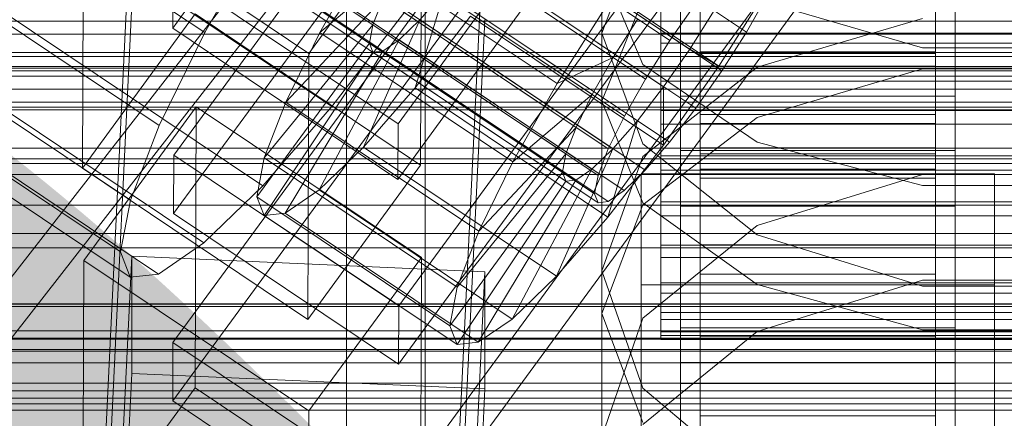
# Model space of a CAD drawing. Header units: millimetres. Extents: x -2233 to 65662, y -50530 to 6847.
# Tile 147 of 256: x -181 to -130, y -33983 to -33963. Entities that reach past the tile are written whole.
import ezdxf

# ---------------------------------------------------------------- set-up
doc = ezdxf.new("R2010")
doc.units = ezdxf.units.MM
for name, color, linetype, lineweight in [('COTAS_O', 1, 'Continuous', 0), ('COTAS_P', 1, 'Continuous', 0), ('frontal_briquetadora', 7, 'Continuous', 0), ('frontal_C01', 7, 'Continuous', 0), ('frontal_C02', 7, 'Continuous', 0), ('frontal_C03', 7, 'Continuous', 0), ('frontal_secador', 7, 'Continuous', 0)]:
    doc.layers.add(name, color=color, linetype=linetype, lineweight=lineweight)
doc.dimstyles.new('R19_100', dxfattribs={"dimtxt": 250, "dimasz": 150, "dimexe": 150, "dimexo": 80, "dimgap": 100, "dimtad": 1, "dimtih": 1, "dimtoh": 1, "dimdsep": 46, "dimcen": 0.09, "dimadec": 0, "dimazin": 0, "dimtfac": 1, "dimtdec": 4, "dimtofl": 0, "dimtmove": 0, "dimatfit": 3, "dimfxl": 1, "dimtolj": 1, "dimtzin": 0, "dimarcsym": 0})

# ---------------------------------------------------------------- blocks, each defined once
blk = doc.blocks.new('DIM_R32_39')
at = {"layer": 'COTAS_O'}
for p, q in [((-1725, -33700), (-1575, -33655)), ((1725, -33700), (1575, -33655)), ((-1725, -34400), (-1725, -33700)), ((-1725, -33700), (1725, -33700)), ((-1725, -33700), (-1575, -33745)), ((1725, -33700), (1575, -33745)), ((1725, -34400), (1725, -33700))]:
    blk.add_line(p, q, dxfattribs=at)
blk.add_text('3450 O', height=250, dxfattribs=at).set_placement((0, -33600))
blk = doc.blocks.new('DIM_R32_40')
at = {"layer": 'COTAS_P'}
for p, q in [((-150, -32200), (550, -32200)), ((550, -32200), (505, -32350)), ((550, -34800), (550, -32200)), ((550, -32200), (595, -32350)), ((550, -34800), (505, -34650)), ((550, -34800), (595, -34650)), ((-150, -34800), (550, -34800))]:
    blk.add_line(p, q, dxfattribs=at)
blk.add_text('2600 P', height=250, rotation=90, dxfattribs=at).set_placement((450, -33500))
blk = doc.blocks.new('DIM_R32_42')
at = {"layer": 'COTAS_O'}
for p, q in [((-650, -33700), (50, -33700)), ((50, -33700), (5, -33850)), ((50, -34900), (50, -33700)), ((50, -33700), (95, -33850)), ((50, -34900), (5, -34750)), ((50, -34900), (95, -34750)), ((-650, -34900), (50, -34900))]:
    blk.add_line(p, q, dxfattribs=at)
blk.add_text('1200 O', height=250, rotation=90, dxfattribs=at).set_placement((-50, -34300))
blk = doc.blocks.new('DIM_R32_43')
at = {"layer": 'COTAS_O'}
for p, q in [((-650, -34200), (-500, -34155)), ((650, -34200), (500, -34155)), ((-650, -34900), (-650, -34200)), ((-650, -34200), (650, -34200)), ((-650, -34200), (-500, -34245)), ((650, -34200), (500, -34245)), ((650, -34900), (650, -34200))]:
    blk.add_line(p, q, dxfattribs=at)
blk.add_text('1300 O', height=250, dxfattribs=at).set_placement((0, -34100))

msp = doc.modelspace()

# ---------------------------------------------------------------- linework, layer by layer
at = {"layer": 'frontal_briquetadora'}
for p, q in [((-164, -34100), (-164, -33920)), ((-160, -34100), (-160, -33920)), ((-160, -33952.701), (-160, -33964.438)), ((-151, -33967.266), (-151, -33952.465)), ((-160, -33964.818), (-160, -33953.056)), ((-160, -33965.199), (-160, -33953.411)), ((-148.92, -33958.344), (-151, -33963.807)), ((-151, -33960.462), (-148.92, -33965.4)), ((-151, -33967.266), (-148.92, -33962.081)), ((-143.094, -33962.092), (-134.674, -33964.556)), ((-143.094, -33965.539), (-134.674, -33963.061)), ((-148.92, -33969.438), (-151, -33963.807)), ((-151, -33978.088), (-151, -33963.807)), ((-160, -33964.438), (-160, -33976.973)), ((-134.674, -33964.556), (-125.326, -33964.556)), ((-160, -33977.377), (-160, -33964.818)), ((-160, -33977.782), (-160, -33965.199)), ((-148.92, -33965.4), (-143.093, -33969.359)), ((-148.92, -33970.084), (-143.094, -33965.539)), ((-143.093, -33968.093), (-134.673, -33965.624)), ((-134.673, -33965.624), (-125.327, -33965.624)), ((-148.92, -33972.452), (-151, -33967.266)), ((-148.92, -33972.541), (-143.093, -33968.093)), ((-143.094, -33974.075), (-148.92, -33969.438)), ((-143.093, -33969.359), (-134.673, -33971.557)), ((-151, -33975.899), (-148.92, -33970.084)), ((-134.674, -33971.009), (-143.094, -33973.591)), ((-125.326, -33971.009), (-134.674, -33971.009)), ((-134.673, -33971.557), (-125.327, -33971.557)), ((-151, -33978.088), (-148.92, -33972.541)), ((-143.093, -33976.61), (-148.92, -33972.452)), ((-143.094, -33973.591), (-148.92, -33978.321)), ((-134.674, -33976.695), (-143.094, -33974.075)), ((-148.92, -33981.875), (-151, -33975.899)), ((-151, -33989.624), (-151, -33975.899)), ((-134.673, -33976.379), (-143.093, -33979.002)), ((-134.673, -33978.918), (-143.093, -33976.61)), ((-125.326, -33976.695), (-134.674, -33976.695)), ((-125.327, -33976.379), (-134.673, -33976.379)), ((-160, -33976.973), (-160, -33990.272)), ((-160, -33990.7), (-160, -33977.377)), ((-160, -33991.128), (-160, -33977.782)), ((-151, -33978.088), (-148.92, -33983.634)), ((-148.92, -33978.321), (-151, -33984.362)), ((-143.093, -33979.002), (-148.92, -33983.729)), ((-125.327, -33978.918), (-134.673, -33978.918)), ((-143.094, -33986.783), (-148.92, -33981.875))]:
    msp.add_line(p, q, dxfattribs=at)
at = {"layer": 'frontal_C01'}
for p, q in [((-147, -33969.785), (-147, -33923.737)), ((-133, -33923.737), (-133, -33969.785)), ((-145.327, -33925.83), (-172.859, -33963.542)), ((-147, -33926.559), (-147, -33972.607)), ((-133, -33972.607), (-133, -33926.559)), ((-133.847, -33930.715), (-161.379, -33968.426)), ((-147, -33978.817), (-147, -33932.769)), ((-133, -33932.769), (-133, -33978.817)), ((-161.391, -33971.249), (-133.859, -33933.538)), ((-147, -33935.591), (-147, -33981.64)), ((-133, -33981.64), (-133, -33935.591)), ((-177.811, -34016.239), (-174.943, -33956.675)), ((-177.394, -33957.125), (-177.451, -33970.674)), ((-165.926, -33964.833), (-177.394, -33957.125)), ((-160.19, -33956.976), (-165.926, -33964.833)), ((-160.19, -33956.976), (-160.247, -33970.524)), ((-156.962, -33957.472), (-159.83, -34017.035)), ((-146, -33957.936), (-146, -33964.833)), ((-134, -33964.833), (-134, -33957.936)), ((-146, -33958.246), (-146, -33965.487)), ((-134, -33965.487), (-134, -33958.246)), ((-146, -33959.411), (-146, -33967.947)), ((-146, -33959.63), (-146, -33968.41)), ((-134, -33967.947), (-134, -33959.411)), ((-134, -33968.41), (-134, -33959.63)), ((-172.847, -33960.719), (-172.859, -33963.542)), ((-161.379, -33968.426), (-172.847, -33960.719)), ((-146, -33960.363), (-146, -33969.956)), ((-146, -33960.476), (-146, -33970.196)), ((-146, -33960.726), (-146, -33970.723)), ((-134, -33969.956), (-134, -33960.363)), ((-134, -33970.196), (-134, -33960.476)), ((-134, -33970.723), (-134, -33960.726)), ((-146, -33960.825), (-146, -33964.833)), ((-134, -33964.833), (-134, -33960.825)), ((-146, -33965.487), (-146, -33961.626)), ((-134, -33961.626), (-134, -33965.487)), ((-177.811, -34021.885), (-174.943, -33962.321)), ((-171.715, -33962.817), (-177.451, -33970.674)), ((-160.247, -33970.524), (-171.715, -33962.817)), ((-159.83, -34022.681), (-156.962, -33963.118)), ((-172.859, -33963.542), (-161.391, -33971.249)), ((-165.983, -33978.381), (-165.926, -33964.833)), ((-146, -33964.833), (-146, -33967.947)), ((-146, -33964.833), (-134, -33964.833)), ((-134, -33967.947), (-134, -33964.833)), ((-146, -33965.487), (-134, -33965.487)), ((-146, -33968.41), (-146, -33965.487)), ((-134, -33965.487), (-134, -33968.41)), ((-147, -33980.568), (-147, -33967.019)), ((-147, -33967.019), (-133, -33967.019)), ((-147, -33976.613), (-147, -33967.019)), ((-133, -33967.019), (-133, -33980.568)), ((-133, -33967.019), (-133, -33976.613)), ((-146, -33967.947), (-146, -33969.956)), ((-146, -33967.947), (-134, -33967.947)), ((-134, -33969.956), (-134, -33967.947)), ((-161.391, -33971.249), (-161.379, -33968.426)), ((-146, -33968.41), (-134, -33968.41)), ((-146, -33970.196), (-146, -33968.41)), ((-134, -33968.41), (-134, -33970.196)), ((-133, -33969.785), (-147, -33969.785)), ((-147, -33969.785), (-147, -33972.607)), ((-146, -33969.956), (-146, -33970.723)), ((-146, -33969.956), (-134, -33969.956)), ((-146, -33970.196), (-134, -33970.196)), ((-146, -33970.723), (-146, -33970.196)), ((-134, -33970.723), (-134, -33969.956)), ((-134, -33970.196), (-134, -33970.723)), ((-133, -33972.607), (-133, -33969.785)), ((-177.451, -33970.674), (-165.983, -33978.381)), ((-165.983, -33978.381), (-160.247, -33970.524)), ((-146, -33970.723), (-134, -33970.723)), ((-149, -33976.616), (-149, -33970.971)), ((-149, -33970.971), (-131, -33970.971)), ((-149, -34016.636), (-149, -33970.971)), ((-131, -33970.971), (-131, -33976.616)), ((-131, -33970.971), (-131, -34016.636)), ((-147, -33972.607), (-133, -33972.607)), ((-131, -33976.616), (-149, -33976.616)), ((-149, -34022.281), (-149, -33976.616)), ((-133, -33976.613), (-147, -33976.613)), ((-147, -33976.613), (-147, -33990.161)), ((-133, -33990.161), (-133, -33976.613)), ((-131, -34022.281), (-131, -33976.616)), ((-133, -33978.817), (-147, -33978.817)), ((-147, -33978.817), (-147, -33981.64)), ((-133, -33981.64), (-133, -33978.817)), ((-133, -33980.568), (-147, -33980.568)), ((-147, -33980.568), (-147, -33990.161)), ((-133, -33990.161), (-133, -33980.568)), ((-147, -33981.64), (-133, -33981.64))]:
    msp.add_line(p, q, dxfattribs=at)
at = {"layer": 'frontal_C02'}
for p, q in [((-357.434, -33820.779), (-143.635, -33963.754)), ((-361.332, -33821.203), (-147.533, -33964.178)), ((-358.68, -33822.743), (-144.881, -33965.719)), ((-362.578, -33823.168), (-148.779, -33966.143)), ((-360.017, -33824.656), (-146.218, -33967.631)), ((-363.648, -33825.051), (-149.85, -33968.027)), ((-364.471, -33826.725), (-150.672, -33969.7)), ((-361.352, -33826.385), (-147.554, -33969.361)), ((-362.596, -33827.814), (-148.798, -33970.789)), ((-364.989, -33828.075), (-151.191, -33971.05)), ((-365.168, -33829.009), (-151.369, -33971.984)), ((-363.664, -33828.845), (-149.865, -33971.82)), ((-364.995, -33829.463), (-151.196, -33972.439)), ((-364.482, -33829.407), (-150.683, -33972.383)), ((-355.541, -33840.521), (-171.232, -33963.775)), ((-349.061, -33844.285), (-164.752, -33967.54)), ((-357.863, -33845.244), (-173.554, -33968.499)), ((-352.572, -33848.318), (-168.263, -33971.572)), ((-359.326, -33849.053), (-175.016, -33972.308)), ((-355.584, -33851.227), (-171.275, -33974.481)), ((-359.83, -33851.689), (-175.521, -33974.944)), ((-357.893, -33852.814), (-173.584, -33976.069)), ((-359.341, -33852.972), (-175.032, -33976.227)), ((-172.809, -33970.016), (-145.277, -33932.493)), ((-145.289, -33935.474), (-172.821, -33972.996)), ((-133.809, -33940.162), (-161.341, -33977.685)), ((-172.847, -33979.553), (-145.315, -33942.031)), ((-147, -33988.023), (-147, -33942.205)), ((-133, -33942.205), (-133, -33988.023)), ((-161.353, -33980.665), (-133.821, -33943.143)), ((-145.327, -33945.011), (-172.859, -33982.534)), ((-147, -33945.185), (-147, -33991.004)), ((-133, -33991.004), (-133, -33945.185)), ((-133.847, -33949.7), (-161.379, -33987.222)), ((-147, -33997.561), (-147, -33951.742)), ((-133, -33951.742), (-133, -33997.561)), ((-161.391, -33990.203), (-133.859, -33952.68)), ((-147, -33954.723), (-147, -34000.541)), ((-133, -34000.541), (-133, -33954.723)), ((-146, -33963.8), (-146, -33956.446)), ((-134, -33956.446), (-134, -33963.8)), ((-146, -33964.32), (-146, -33957.543)), ((-134, -33957.543), (-134, -33964.32)), ((-146.52, -33964.623), (-156.35, -33958.05)), ((-171.232, -33963.775), (-168.21, -33958.46)), ((-150.417, -33965.048), (-160.247, -33958.474)), ((-154.877, -33958.905), (-145.047, -33965.479)), ((-163.105, -33959.802), (-165.365, -33963.778)), ((-163.105, -33959.802), (-153.275, -33966.375)), ((-147.856, -33966.536), (-157.686, -33959.962)), ((-161.318, -33960.358), (-165.365, -33963.778)), ((-151.488, -33966.931), (-161.318, -33960.358)), ((-146, -33965.604), (-146, -33960.254)), ((-146, -33960.254), (-146, -33964.756)), ((-134, -33964.756), (-134, -33960.254)), ((-134, -33960.254), (-134, -33965.604)), ((-159.022, -33961.691), (-160.518, -33966.594)), ((-159.022, -33961.691), (-160.266, -33963.12)), ((-149.192, -33968.265), (-159.022, -33961.691)), ((-146, -33966.241), (-146, -33961.598)), ((-146, -33966.255), (-146, -33961.598)), ((-142.416, -33961.331), (-145.047, -33965.479)), ((-134, -33961.598), (-134, -33966.241)), ((-134, -33961.598), (-134, -33966.255)), ((-162.14, -33962.031), (-167.102, -33967.311)), ((-162.659, -33963.381), (-162.14, -33962.031)), ((-152.311, -33968.605), (-162.14, -33962.031)), ((-153.275, -33966.375), (-150.644, -33962.227)), ((-142.565, -33961.871), (-143.635, -33963.754)), ((-160.982, -33962.659), (-164.752, -33967.54)), ((-148, -33962.447), (-148, -33963.8)), ((-147.533, -33964.178), (-146.196, -33962.266)), ((-146.52, -33964.623), (-145.274, -33962.658)), ((-146, -33963.8), (-146, -33962.447)), ((-134, -33962.447), (-134, -33963.8)), ((-160.266, -33963.12), (-163.144, -33969.61)), ((-160.266, -33963.12), (-161.333, -33964.151)), ((-160.518, -33966.594), (-157.698, -33962.942)), ((-150.436, -33969.694), (-160.266, -33963.12)), ((-157.698, -33962.942), (-147.868, -33969.516)), ((-149.171, -33963.083), (-150.417, -33965.048)), ((-148, -33964.32), (-148, -33962.815)), ((-146, -33962.815), (-146, -33964.32)), ((-134, -33964.32), (-134, -33962.815)), ((-162.659, -33963.381), (-168.196, -33970.16)), ((-162.837, -33964.315), (-162.659, -33963.381)), ((-152.829, -33969.955), (-162.659, -33963.381)), ((-143.635, -33963.754), (-144.881, -33965.719)), ((-173.554, -33968.499), (-171.232, -33963.775)), ((-165.365, -33963.778), (-167.102, -33967.311)), ((-161.333, -33964.151), (-165.397, -33971.786)), ((-165.365, -33963.778), (-155.535, -33970.351)), ((-161.333, -33964.151), (-162.151, -33964.714)), ((-151.503, -33970.725), (-161.333, -33964.151)), ((-148.779, -33966.143), (-147.533, -33964.178)), ((-148, -33963.8), (-148, -33965.604)), ((-148, -33963.8), (148, -33963.8)), ((-146, -33965.604), (-146, -33963.8)), ((-134, -33963.8), (-146, -33963.8)), ((-134, -33963.8), (-134, -33965.604)), ((-162.837, -33964.315), (-168.573, -33972.132)), ((-162.151, -33964.714), (-167.125, -33972.974)), ((-162.664, -33964.769), (-162.837, -33964.315)), ((-153.008, -33970.889), (-162.837, -33964.315)), ((-162.151, -33964.714), (-162.664, -33964.769)), ((-152.321, -33971.287), (-162.151, -33964.714)), ((-148, -33966.241), (-148, -33964.32)), ((-148, -33964.32), (148, -33964.32)), ((-147.856, -33966.536), (-146.52, -33964.623)), ((-145.047, -33965.479), (-146.52, -33964.623)), ((-134, -33964.32), (-146, -33964.32)), ((-146, -33964.32), (-146, -33966.241)), ((-146, -33964.756), (-146, -33967.736)), ((-134, -33964.756), (-146, -33964.756)), ((-146, -33964.756), (-146, -33969.643)), ((-134, -33966.241), (-134, -33964.32)), ((-134, -33967.736), (-134, -33964.756)), ((-134, -33969.643), (-134, -33964.756)), ((-162.664, -33964.769), (-168.208, -33973.092)), ((-152.835, -33971.343), (-162.664, -33964.769)), ((-153.275, -33966.375), (-150.417, -33965.048)), ((-150.417, -33965.048), (-151.488, -33966.931)), ((-148, -33965.604), (-148, -33967.736)), ((-148, -33965.604), (148, -33965.604)), ((-145.047, -33965.479), (-147.868, -33969.516)), ((-144.881, -33965.719), (-146.218, -33967.631)), ((-146, -33967.736), (-146, -33965.604)), ((-134, -33965.604), (-146, -33965.604)), ((-134, -33965.604), (-134, -33967.736)), ((-149.85, -33968.027), (-148.779, -33966.143)), ((-148, -33968.446), (-148, -33966.241)), ((-148, -33966.241), (148, -33966.241)), ((-134, -33966.241), (-146, -33966.241)), ((-146, -33966.241), (-146, -33968.446)), ((-146, -33968.446), (-146, -33966.255)), ((-146, -33966.255), (-134, -33966.255)), ((-146, -33971.194), (-146, -33966.255)), ((-134, -33968.446), (-134, -33966.241)), ((-134, -33966.255), (-134, -33968.446)), ((-134, -33966.255), (-134, -33971.194)), ((-163.144, -33969.61), (-160.518, -33966.594)), ((-160.518, -33966.594), (-150.688, -33973.167)), ((-155.535, -33970.351), (-153.275, -33966.375)), ((-149.192, -33968.265), (-147.856, -33966.536)), ((-147.868, -33969.516), (-147.856, -33966.536)), ((-155.535, -33970.351), (-151.488, -33966.931)), ((-151.488, -33966.931), (-152.311, -33968.605)), ((430, -33967.57), (-430, -33967.57)), ((-177.394, -33975.375), (-171.658, -33967.558)), ((-171.715, -33981.864), (-171.658, -33967.558)), ((-171.658, -33967.558), (-160.19, -33975.227)), ((-164.752, -33967.54), (-168.263, -33971.572)), ((-167.102, -33967.311), (-168.196, -33970.16)), ((-167.102, -33967.311), (-157.272, -33973.884)), ((-148, -33967.736), (-148, -33970.051)), ((148, -33967.736), (-148, -33967.736)), ((-146.218, -33967.631), (-147.554, -33969.361)), ((-146, -33967.736), (-134, -33967.736)), ((-146, -33970.051), (-146, -33967.736)), ((-134, -33967.736), (-134, -33970.051)), ((-150.688, -33973.167), (-149.192, -33968.265)), ((-150.672, -33969.7), (-149.85, -33968.027)), ((-150.436, -33969.694), (-149.192, -33968.265)), ((-175.016, -33972.308), (-173.554, -33968.499)), ((-157.272, -33973.884), (-152.311, -33968.605)), ((-152.311, -33968.605), (-152.829, -33969.955)), ((-148, -33970.786), (-148, -33968.446)), ((-148, -33968.446), (148, -33968.446)), ((-134, -33968.446), (-146, -33968.446)), ((-146, -33968.446), (-146, -33970.786)), ((-134, -33970.786), (-134, -33968.446)), ((-165.397, -33971.786), (-163.144, -33969.61)), ((-163.144, -33969.61), (-153.314, -33976.184)), ((-153.314, -33976.184), (-150.436, -33969.694)), ((-151.503, -33970.725), (-150.436, -33969.694)), ((-151.191, -33971.05), (-150.672, -33969.7)), ((-147.868, -33969.516), (-150.688, -33973.167)), ((-147.554, -33969.361), (-148.798, -33970.789)), ((-146, -33970.051), (-146, -33969.643)), ((-146, -33969.643), (-146, -33974.582)), ((-146, -33969.643), (-134, -33969.643)), ((-134, -33974.582), (-134, -33969.643)), ((-134, -33969.643), (-134, -33970.051)), ((-172.809, -33970.016), (-172.821, -33972.996)), ((-161.341, -33977.685), (-172.809, -33970.016)), ((-168.196, -33970.16), (-168.573, -33972.132)), ((-168.196, -33970.16), (-158.366, -33976.734)), ((-158.366, -33976.734), (-152.829, -33969.955)), ((-152.829, -33969.955), (-153.008, -33970.889)), ((-148, -33970.051), (-148, -33972.391)), ((-148, -33970.051), (148, -33970.051)), ((-146, -33972.391), (-146, -33970.051)), ((-134, -33970.051), (-146, -33970.051)), ((-134, -33970.051), (-134, -33972.391)), ((-157.272, -33973.884), (-155.535, -33970.351)), ((-155.567, -33978.36), (-151.503, -33970.725)), ((-152.321, -33971.287), (-151.503, -33970.725)), ((-158.743, -33978.706), (-153.008, -33970.889)), ((-153.008, -33970.889), (-152.835, -33971.343)), ((-151.369, -33971.984), (-151.191, -33971.05)), ((-148.798, -33970.789), (-149.865, -33971.82)), ((-148, -33973.101), (-148, -33970.786)), ((-148, -33970.786), (148, -33970.786)), ((-146, -33970.786), (-146, -33971.194)), ((-134, -33970.786), (-146, -33970.786)), ((-146, -33970.786), (-146, -33973.101)), ((-146, -33971.194), (-134, -33971.194)), ((-146, -33976.081), (-146, -33971.194)), ((-134, -33971.194), (-134, -33970.786)), ((-134, -33973.101), (-134, -33970.786)), ((-134, -33971.194), (-134, -33976.081)), ((-168.263, -33971.572), (-171.275, -33974.481)), ((-158.378, -33979.665), (-152.835, -33971.343)), ((-157.295, -33979.547), (-152.321, -33971.287)), ((-152.835, -33971.343), (-152.321, -33971.287)), ((-168.573, -33972.132), (-168.208, -33973.092)), ((-168.573, -33972.132), (-158.743, -33978.706)), ((-167.125, -33972.974), (-165.397, -33971.786)), ((-165.397, -33971.786), (-155.567, -33978.36)), ((-151.196, -33972.439), (-151.369, -33971.984)), ((-149.865, -33971.82), (-150.683, -33972.383)), ((430, -33972.57), (-430, -33972.57)), ((-175.521, -33974.944), (-175.016, -33972.308)), ((-150.683, -33972.383), (-151.196, -33972.439)), ((-148, -33972.391), (-148, -33974.596)), ((-148, -33972.391), (148, -33972.391)), ((-146, -33974.596), (-146, -33972.391)), ((-146, -33972.391), (-146, -33974.582)), ((-134, -33972.391), (-146, -33972.391)), ((-134, -33974.582), (-134, -33972.391)), ((-134, -33972.391), (-134, -33974.596)), ((-172.821, -33972.996), (-161.353, -33980.665)), ((-168.208, -33973.092), (-167.125, -33972.974)), ((-168.208, -33973.092), (-158.378, -33979.665)), ((-167.125, -33972.974), (-157.295, -33979.547)), ((-150.688, -33973.167), (-153.314, -33976.184)), ((-148, -33975.233), (-148, -33973.101)), ((-148, -33973.101), (148, -33973.101)), ((-146, -33973.101), (-146, -33976.081)), ((-134, -33973.101), (-146, -33973.101)), ((-146, -33973.101), (-146, -33975.233)), ((-134, -33976.081), (-134, -33973.101)), ((-134, -33975.233), (-134, -33973.101)), ((-158.366, -33976.734), (-157.272, -33973.884)), ((-171.275, -33974.481), (-173.584, -33976.069)), ((-148, -33974.596), (-148, -33976.517)), ((-148, -33974.596), (148, -33974.596)), ((-146, -33974.582), (-146, -33979.239)), ((-146, -33974.582), (-134, -33974.582)), ((-146, -33976.517), (-146, -33974.596)), ((-146, -33974.596), (-146, -33979.239)), ((-134, -33974.596), (-146, -33974.596)), ((-134, -33979.239), (-134, -33974.582)), ((-134, -33979.239), (-134, -33974.596)), ((-134, -33974.596), (-134, -33976.517)), ((-177.811, -34034.434), (-174.943, -33975.168)), ((-175.032, -33976.227), (-175.521, -33974.944)), ((-174.943, -33981.13), (-174.943, -33975.168)), ((-174.943, -33975.168), (-156.962, -33975.961)), ((-160.19, -33975.227), (-165.926, -33983.044)), ((-160.19, -33975.227), (-160.247, -33989.534)), ((-148, -33977.037), (-148, -33975.233)), ((-148, -33975.233), (148, -33975.233)), ((-146, -33975.233), (-146, -33980.583)), ((-134, -33975.233), (-146, -33975.233)), ((-146, -33975.233), (-146, -33977.037)), ((-134, -33980.583), (-134, -33975.233)), ((-134, -33977.037), (-134, -33975.233)), ((-177.394, -33975.375), (-177.451, -33989.682)), ((-165.926, -33983.044), (-177.394, -33975.375)), ((-173.584, -33976.069), (-175.032, -33976.227)), ((-156.962, -33975.961), (-159.83, -34035.227)), ((-156.962, -33975.961), (-156.962, -33981.923)), ((-153.314, -33976.184), (-155.567, -33978.36)), ((-146, -33976.081), (-134, -33976.081)), ((-146, -33980.583), (-146, -33976.081)), ((-134, -33976.081), (-134, -33980.583)), ((-158.743, -33978.706), (-158.366, -33976.734)), ((-148, -33976.517), (-148, -33978.022)), ((-148, -33976.517), (148, -33976.517)), ((-146, -33978.022), (-146, -33976.517)), ((-146, -33976.517), (-146, -33983.294)), ((-134, -33976.517), (-146, -33976.517)), ((-134, -33983.294), (-134, -33976.517)), ((-134, -33976.517), (-134, -33978.022)), ((-148, -33978.39), (-148, -33977.037)), ((-148, -33977.037), (148, -33977.037)), ((-146, -33977.037), (-146, -33984.391)), ((-134, -33977.037), (-146, -33977.037)), ((-146, -33977.037), (-146, -33978.39)), ((-134, -33984.391), (-134, -33977.037)), ((-134, -33978.39), (-134, -33977.037)), ((-161.353, -33980.665), (-161.341, -33977.685)), ((-148, -33978.022), (-148, -33979.009)), ((-148, -33978.022), (148, -33978.022)), ((-146, -33979.009), (-146, -33978.022)), ((-146, -33978.022), (-146, -33986.471)), ((-134, -33978.022), (-146, -33978.022)), ((-134, -33986.471), (-134, -33978.022)), ((-134, -33978.022), (-134, -33979.009)), ((-158.378, -33979.665), (-158.743, -33978.706)), ((-155.567, -33978.36), (-157.295, -33979.547)), ((-148, -33979.2), (-148, -33978.39)), ((-148, -33978.39), (148, -33978.39)), ((-146, -33978.39), (-146, -33987.247)), ((-134, -33978.39), (-146, -33978.39)), ((-146, -33978.39), (-146, -33979.2)), ((-134, -33987.247), (-134, -33978.39)), ((-134, -33979.2), (-134, -33978.39)), ((-148, -33979.009), (-148, -33979.411)), ((-148, -33979.009), (148, -33979.009)), ((-148, -33979.411), (-148, -33979.2)), ((-148, -33979.2), (148, -33979.2)), ((-146, -33979.411), (-146, -33979.009)), ((-146, -33979.009), (-146, -33988.555)), ((-134, -33979.009), (-146, -33979.009)), ((-146, -33979.2), (-146, -33988.957)), ((-134, -33979.2), (-146, -33979.2)), ((-146, -33979.2), (-146, -33979.411)), ((-146, -33979.239), (-146, -33983.294)), ((-146, -33979.239), (-134, -33979.239)), ((-134, -33988.555), (-134, -33979.009)), ((-134, -33979.009), (-134, -33979.411)), ((-134, -33988.957), (-134, -33979.2)), ((-134, -33979.411), (-134, -33979.2)), ((-134, -33983.294), (-134, -33979.239)), ((-172.847, -33979.553), (-172.859, -33982.534)), ((-161.379, -33987.222), (-172.847, -33979.553)), ((-157.295, -33979.547), (-158.378, -33979.665)), ((-148, -33979.411), (148, -33979.411)), ((-146, -33979.411), (-146, -33989.403)), ((-134, -33979.411), (-146, -33979.411)), ((-134, -33989.403), (-134, -33979.411)), ((-146, -33980.583), (-134, -33980.583)), ((-146, -33984.391), (-146, -33980.583)), ((-134, -33980.583), (-134, -33984.391)), ((-177.811, -34040.396), (-174.943, -33981.13)), ((-156.962, -33981.923), (-174.943, -33981.13)), ((-171.715, -33981.864), (-177.451, -33989.682)), ((-160.247, -33989.534), (-171.715, -33981.864)), ((-159.83, -34041.189), (-156.962, -33981.923)), ((-172.859, -33982.534), (-161.391, -33990.203)), ((-165.983, -33997.351), (-165.926, -33983.044)), ((-146, -33983.294), (-146, -33986.471)), ((-146, -33983.294), (-134, -33983.294)), ((-134, -33986.471), (-134, -33983.294))]:
    msp.add_line(p, q, dxfattribs=at)
at = {"layer": 'frontal_C03'}
for p, q in [((1250, -33963.186), (-1250, -33963.186)), ((1250, -33963.852), (-1250, -33963.852)), ((-1250, -33964.784), (1250, -33964.784)), ((1250, -33965.497), (-1250, -33965.497)), ((1250, -33965.583), (-1250, -33965.583)), ((1250, -33965.726), (-1250, -33965.726)), ((1250, -33966.658), (-1250, -33966.658)), ((1250, -33967.324), (-1250, -33967.324)), ((1250, -33967.71), (-1250, -33967.71)), ((1250, -33970.196), (-1250, -33970.196)), ((1250, -33970.441), (-1250, -33970.441)), ((1250, -33978.964), (-1250, -33978.964)), ((1250, -33979.33), (-1250, -33979.33)), ((1250, -33981.633), (-1250, -33981.633)), ((1250, -33982.02), (-1250, -33982.02)), ((1250, -33982.686), (-1250, -33982.686))]:
    msp.add_line(p, q, dxfattribs=at)
at = {"layer": 'frontal_secador'}
for p, q in [((413, -33215), (-431.48, -34297.08)), ((407, -33225), (-422.12, -34288.52)), ((-1250, -33965), (1250, -33965)), ((1250, -33966), (-1250, -33966)), ((-1250, -33966.659), (1250, -33966.659)), ((1250, -33969.659), (-1250, -33969.659)), ((-1250, -33971), (1250, -33971)), ((1250, -33974), (-1250, -33974)), ((-1250, -33974.728), (1250, -33974.728)), ((-1250, -33977.588), (1250, -33977.588)), ((1250, -33977.611), (-1250, -33977.611)), ((1250, -33977.728), (-1250, -33977.728)), ((-1250, -33979.387), (1250, -33979.387)), ((1250, -33979.918), (-1250, -33979.918)), ((-1250, -33980), (1250, -33980)), ((1250, -33980.588), (-1250, -33980.588)), ((1250, -33982.387), (-1250, -33982.387)), ((1250, -33983), (-1250, -33983))]:
    msp.add_line(p, q, dxfattribs=at)

# ---------------------------------------------------------------- dimensions: what is measured, and where the dimension line sits
at = {"layer": 'COTAS_O'}
for p1, p2, distance, picture, middle in [((-650, -34900), (-650, -33700), -700, 'DIM_R32_42', (50, -34300)), ((-1725, -34400), (1725, -34400), 700, 'DIM_R32_39', (0, -33700)), ((-650, -34900), (650, -34900), 700, 'DIM_R32_43', (0, -34200))]:
    dim = msp.add_aligned_dim(p1=p1, p2=p2, distance=distance, text='<> O', dimstyle='R19_100', dxfattribs=at)
    dim.commit()
    dim.dimension.update_dxf_attribs({"geometry": picture, "text_midpoint": middle})
at = {"layer": 'COTAS_P'}
dim = msp.add_aligned_dim(p1=(-150, -34800), p2=(-150, -32200), distance=-700, text='<> P', dimstyle='R19_100', dxfattribs=at)
dim.commit()
dim.dimension.update_dxf_attribs({"geometry": 'DIM_R32_40', "text_midpoint": (550, -33500)})

doc.saveas('drawing.dxf')
